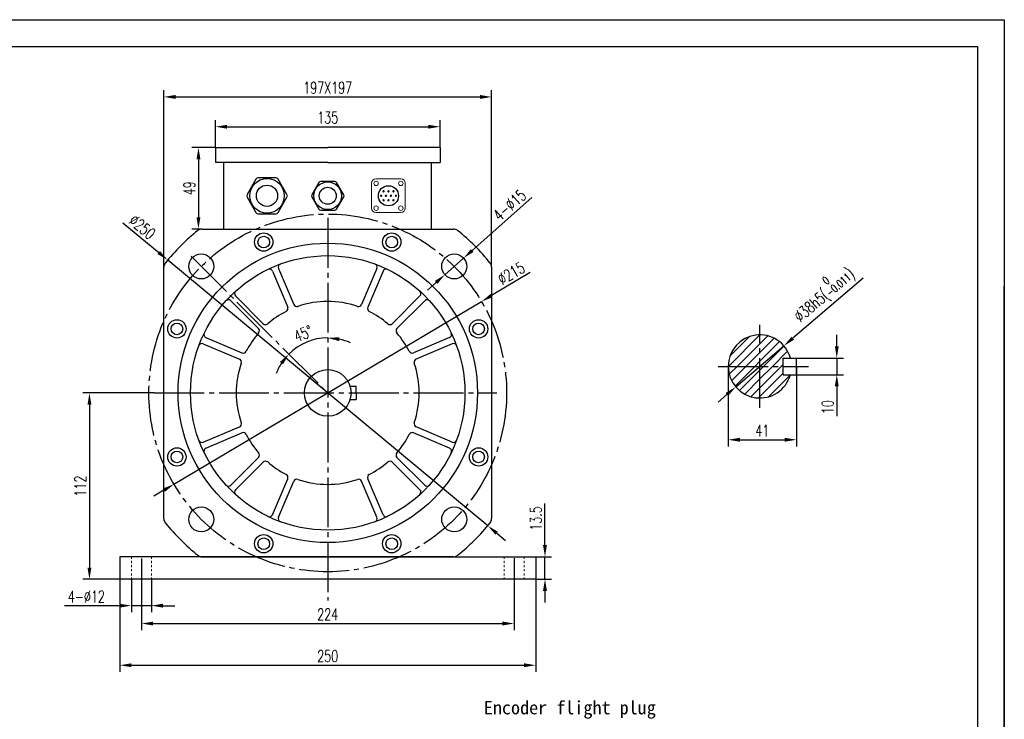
# Model space of a CAD drawing. Header units: inches. Extents: x 692 to 8431, y -6094 to -4411.
# Tile 17 of 17: x 2981 to 3573, y -5553 to -5132. Entities that reach past the tile are written whole.
import ezdxf

# ---------------------------------------------------------------- set-up
doc = ezdxf.new("R2010")
doc.units = ezdxf.units.IN
doc.header["$MEASUREMENT"] = 0
doc.linetypes.add('EB_DASHDOT', pattern=[39, 30, -3, 3, -3])
doc.linetypes.add('JIS_02_1.2', pattern=[2.5, 1.25, -1.25])
doc.layers.add('1', color=1, linetype='Continuous')
for name, color, linetype, lineweight in [('CAXA1', 1, 'EB_DASHDOT', 25), ('实线', 7, 'Continuous', 30), ('虚线', 7, 'JIS_02_1.2', 13)]:
    doc.layers.add(name, color=color, linetype=linetype, lineweight=lineweight)
doc.styles.add('wldj', font='txt.shx', dxfattribs={"width": 0.7, "bigfont": 'INTECAD.SHX'})
doc.dimstyles.new('半径标注', dxfattribs={"dimscale": 2, "dimtxt": 3.5, "dimasz": 3.5, "dimexe": 2, "dimexo": 0, "dimgap": 1, "dimtad": 1, "dimdec": 3, "dimdsep": 46, "dimtxsty": 'wldj', "dimcen": 0.09, "dimclrd": 1, "dimclre": 1, "dimclrt": 3, "dimazin": 2, "dimtfac": 0.7, "dimtdec": 3, "dimtmove": 0, "dimatfit": 3, "dimfxl": 1, "dimtzin": 0, "dimarcsym": 0})
pattern_1 = [(45, (7988.5047, 1754.969), (-2.6516504, 2.6516504), [])]

# ---------------------------------------------------------------- blocks, each defined once
blk = doc.blocks.new('*D79')
at = {"color": 1, "lineweight": -2}
for start, end in [(90, 135), (65.69093, 77.84546), (147.15454, 159.30907)]:
    blk.add_arc((3166, -5356.44), 33.06, start, end, dxfattribs=at)
at = {"color": 1}
for points in [[(3173.09, -5322.96), (3172.84, -5325.28), (3166, -5323.38)], [(3139.14, -5339.24), (3137.32, -5337.78), (3142.63, -5333.06)]]:
    blk.add_solid(points, dxfattribs=at)
at = {"layer": 'Defpoints', "color": 0}
for p in [(3166, -5251.21), (3083.86, -5274.3), (3157.45, -5324.51), (3166, -5356.44), (3166, -5481.18)]:
    blk.add_point(p, dxfattribs=at)
at = {"color": 3, "insert": (3151.25, -5320.82), "char_height": 7, "attachment_point": 5, "rotation": 22.5, "style": 'wldj'}
blk.add_mtext('45%%d', dxfattribs=at)
blk = doc.blocks.new('*D68')
at = {"color": 1, "lineweight": -2}
for p, q in [((3067.5, -5280.87), (3067.5, -5174.52)), ((3074.5, -5178.52), (3257.5, -5178.52)), ((3264.5, -5280.87), (3264.5, -5174.52))]:
    blk.add_line(p, q, dxfattribs=at)
at = {"color": 1}
for points in [[(3074.5, -5177.35), (3074.5, -5179.69), (3067.5, -5178.52)], [(3257.5, -5179.69), (3257.5, -5177.35), (3264.5, -5178.52)]]:
    blk.add_solid(points, dxfattribs=at)
at = {"layer": 'Defpoints', "color": 0}
for p in [(3264.5, -5178.52), (3067.5, -5280.87), (3264.5, -5280.87)]:
    blk.add_point(p, dxfattribs=at)
at = {"color": 3, "insert": (3166, -5173.02), "char_height": 7, "attachment_point": 5, "style": 'wldj'}
blk.add_mtext('197X197', dxfattribs=at)
blk = doc.blocks.new('*D81')
at = {"color": 1, "lineweight": -2}
for p, q in [((3287.75, -5284.14), (3264.45, -5297.98)), ((3073.57, -5411.33), (3258.43, -5301.55)), ((3067.56, -5414.91), (3061.54, -5418.48))]:
    blk.add_line(p, q, dxfattribs=at)
at = {"color": 1}
for points in [[(3263.86, -5296.97), (3265.05, -5298.98), (3258.43, -5301.55)], [(3068.15, -5415.91), (3066.96, -5413.9), (3073.57, -5411.33)]]:
    blk.add_solid(points, dxfattribs=at)
at = {"layer": 'Defpoints', "color": 0}
for p in [(3258.43, -5301.55), (3073.57, -5411.33)]:
    blk.add_point(p, dxfattribs=at)
at = {"color": 3, "insert": (3276.3, -5284.54), "char_height": 7, "attachment_point": 5, "rotation": 30.70478, "style": 'wldj'}
blk.add_mtext('%%c215', dxfattribs=at)
blk = doc.blocks.new('*D82')
at = {"color": 1, "lineweight": -2}
for p, q in [((3288.77, -5239.04), (3252.87, -5270.82)), ((3236.4, -5285.4), (3247.63, -5275.46)), ((3231.16, -5290.04), (3225.92, -5294.68))]:
    blk.add_line(p, q, dxfattribs=at)
at = {"color": 1}
for points in [[(3252.1, -5269.94), (3253.65, -5271.69), (3247.63, -5275.46)], [(3231.93, -5290.91), (3230.39, -5289.16), (3236.4, -5285.4)]]:
    blk.add_solid(points, dxfattribs=at)
at = {"layer": 'Defpoints', "color": 0}
for p in [(3247.63, -5275.46), (3236.4, -5285.4)]:
    blk.add_point(p, dxfattribs=at)
at = {"color": 3, "insert": (3275.33, -5243.6), "char_height": 7, "attachment_point": 5, "rotation": 41.5143, "style": 'wldj'}
blk.add_mtext('{\\Ftxt,intecad|c134;4-%%C15}', dxfattribs=at)
blk = doc.blocks.new('*D69')
at = {"color": 1, "lineweight": -2}
for p, q in [((3042.89, -5254.2), (3064.45, -5272.11)), ((3262.17, -5436.3), (3069.84, -5276.58)), ((3267.55, -5440.77), (3272.94, -5445.24))]:
    blk.add_line(p, q, dxfattribs=at)
at = {"color": 1}
for points in [[(3063.71, -5273.01), (3065.2, -5271.21), (3069.84, -5276.58)], [(3268.3, -5439.87), (3266.81, -5441.67), (3262.17, -5436.3)]]:
    blk.add_solid(points, dxfattribs=at)
at = {"layer": 'Defpoints', "color": 0}
for p in [(3069.84, -5276.58), (3262.17, -5436.3)]:
    blk.add_point(p, dxfattribs=at)
at = {"color": 3, "insert": (3054.49, -5256.69), "char_height": 7, "attachment_point": 5, "rotation": 320.29286, "style": 'wldj'}
blk.add_mtext('%%c250', dxfattribs=at)
blk = doc.blocks.new('*D70')
at = {"color": 1, "lineweight": -2}
for p, q in [((3098.5, -5208.94), (3084.29, -5208.94)), ((3088.29, -5215.94), (3088.29, -5250.94)), ((3090.43, -5257.94), (3084.29, -5257.94))]:
    blk.add_line(p, q, dxfattribs=at)
at = {"color": 1}
for points in [[(3089.46, -5215.94), (3087.12, -5215.94), (3088.29, -5208.94)], [(3087.12, -5250.94), (3089.46, -5250.94), (3088.29, -5257.94)]]:
    blk.add_solid(points, dxfattribs=at)
at = {"layer": 'Defpoints', "color": 0}
for p in [(3098.5, -5208.94), (3088.29, -5257.94), (3090.43, -5257.94)]:
    blk.add_point(p, dxfattribs=at)
at = {"color": 3, "insert": (3082.79, -5233.44), "char_height": 7, "attachment_point": 5, "rotation": 90, "style": 'wldj'}
blk.add_mtext('49', dxfattribs=at)
blk = doc.blocks.new('*D71')
at = {"color": 1, "lineweight": -2}
for p, q in [((3098.5, -5208.94), (3098.5, -5192.44)), ((3105.5, -5196.44), (3226.5, -5196.44)), ((3233.5, -5208.94), (3233.5, -5192.44))]:
    blk.add_line(p, q, dxfattribs=at)
at = {"color": 1}
for points in [[(3105.5, -5195.28), (3105.5, -5197.61), (3098.5, -5196.44)], [(3226.5, -5197.61), (3226.5, -5195.28), (3233.5, -5196.44)]]:
    blk.add_solid(points, dxfattribs=at)
at = {"layer": 'Defpoints', "color": 0}
for p in [(3233.5, -5196.44), (3098.5, -5208.94), (3233.5, -5208.94)]:
    blk.add_point(p, dxfattribs=at)
at = {"color": 3, "insert": (3166, -5190.94), "char_height": 7, "attachment_point": 5, "style": 'wldj'}
blk.add_mtext('{\\Ftxt,intecad|c134;135}', dxfattribs=at)
blk = doc.blocks.new('*D74')
at = {"color": 1, "lineweight": -2}
for p, q in [((3061.64, -5356.44), (3018.76, -5356.44)), ((3022.76, -5363.44), (3022.76, -5461.44)), ((3041, -5468.44), (3018.76, -5468.44))]:
    blk.add_line(p, q, dxfattribs=at)
at = {"color": 1}
for points in [[(3023.93, -5363.44), (3021.59, -5363.44), (3022.76, -5356.44)], [(3021.59, -5461.44), (3023.93, -5461.44), (3022.76, -5468.44)]]:
    blk.add_solid(points, dxfattribs=at)
at = {"layer": 'Defpoints', "color": 0}
for p in [(3061.64, -5356.44), (3022.76, -5468.44), (3041, -5468.44)]:
    blk.add_point(p, dxfattribs=at)
at = {"color": 3, "insert": (3017.26, -5412.44), "char_height": 7, "attachment_point": 5, "rotation": 90, "style": 'wldj'}
blk.add_mtext('112', dxfattribs=at)
blk = doc.blocks.new('*D75')
at = {"color": 1, "lineweight": -2}
for p, q in [((3054, -5470.34), (3054, -5499.08)), ((3278, -5470.34), (3278, -5499.08)), ((3061, -5495.08), (3271, -5495.08))]:
    blk.add_line(p, q, dxfattribs=at)
at = {"color": 1}
for points in [[(3061, -5493.91), (3061, -5496.24), (3054, -5495.08)], [(3271, -5496.24), (3271, -5493.91), (3278, -5495.08)]]:
    blk.add_solid(points, dxfattribs=at)
at = {"layer": 'Defpoints', "color": 0}
for p in [(3054, -5470.34), (3278, -5470.34), (3278, -5495.08)]:
    blk.add_point(p, dxfattribs=at)
at = {"color": 3, "insert": (3166, -5489.58), "char_height": 7, "attachment_point": 5, "style": 'wldj'}
blk.add_mtext('224', dxfattribs=at)
blk = doc.blocks.new('*D76')
at = {"color": 1, "lineweight": -2}
for p, q in [((3041, -5468.44), (3041, -5524.15)), ((3291, -5468.44), (3291, -5524.15)), ((3048, -5520.15), (3284, -5520.15))]:
    blk.add_line(p, q, dxfattribs=at)
at = {"color": 1}
for points in [[(3048, -5518.98), (3048, -5521.32), (3041, -5520.15)], [(3284, -5521.32), (3284, -5518.98), (3291, -5520.15)]]:
    blk.add_solid(points, dxfattribs=at)
at = {"layer": 'Defpoints', "color": 0}
for p in [(3041, -5468.44), (3291, -5468.44), (3291, -5520.15)]:
    blk.add_point(p, dxfattribs=at)
at = {"color": 3, "insert": (3166, -5514.65), "char_height": 7, "attachment_point": 5, "style": 'wldj'}
blk.add_mtext('250', dxfattribs=at)
blk = doc.blocks.new('*D77')
at = {"color": 1, "lineweight": -2}
for p, q in [((3048, -5468.44), (3048, -5488.34)), ((3060, -5468.44), (3060, -5488.34)), ((3041, -5484.34), (3007.84, -5484.34)), ((3060, -5484.34), (3048, -5484.34)), ((3067, -5484.34), (3074, -5484.34))]:
    blk.add_line(p, q, dxfattribs=at)
at = {"color": 1}
for points in [[(3041, -5485.51), (3041, -5483.17), (3048, -5484.34)], [(3067, -5483.17), (3067, -5485.51), (3060, -5484.34)]]:
    blk.add_solid(points, dxfattribs=at)
at = {"layer": 'Defpoints', "color": 0}
for p in [(3048, -5468.44), (3060, -5468.44), (3048, -5484.34)]:
    blk.add_point(p, dxfattribs=at)
at = {"color": 3, "insert": (3020.92, -5478.84), "char_height": 7, "attachment_point": 5, "style": 'wldj'}
blk.add_mtext('{\\Ftxt,intecad|c134;4-%%C12}', dxfattribs=at)
blk = doc.blocks.new('*D78')
at = {"color": 1, "lineweight": -2}
for p, q in [((3296.59, -5447.94), (3296.59, -5422.94)), ((3291, -5454.94), (3300.59, -5454.94)), ((3296.59, -5468.44), (3296.59, -5454.94)), ((3291, -5468.44), (3300.59, -5468.44)), ((3296.59, -5475.44), (3296.59, -5482.44))]:
    blk.add_line(p, q, dxfattribs=at)
at = {"color": 1}
for points in [[(3295.42, -5447.94), (3297.75, -5447.94), (3296.59, -5454.94)], [(3297.75, -5475.44), (3295.42, -5475.44), (3296.59, -5468.44)]]:
    blk.add_solid(points, dxfattribs=at)
at = {"layer": 'Defpoints', "color": 0}
for p in [(3291, -5454.94), (3296.59, -5454.94), (3291, -5468.44)]:
    blk.add_point(p, dxfattribs=at)
at = {"color": 3, "insert": (3291.09, -5431.94), "char_height": 7, "attachment_point": 5, "rotation": 90, "style": 'wldj'}
blk.add_mtext('{\\Ftxt,intecad|c134;13.5}', dxfattribs=at)
blk = doc.blocks.new('*D87')
at = {"color": 1, "lineweight": -2}
for p, q in [((3406.75, -5340.49), (3406.75, -5388.61)), ((3447.75, -5340.49), (3447.75, -5388.61)), ((3413.75, -5384.61), (3440.75, -5384.61))]:
    blk.add_line(p, q, dxfattribs=at)
at = {"color": 1}
for points in [[(3413.75, -5383.44), (3413.75, -5385.78), (3406.75, -5384.61)], [(3440.75, -5385.78), (3440.75, -5383.44), (3447.75, -5384.61)]]:
    blk.add_solid(points, dxfattribs=at)
at = {"layer": 'Defpoints', "color": 0}
for p in [(3406.75, -5340.49), (3447.75, -5340.49), (3447.75, -5384.61)]:
    blk.add_point(p, dxfattribs=at)
at = {"color": 3, "insert": (3427.25, -5379.11), "char_height": 7, "attachment_point": 5, "style": 'wldj'}
blk.add_mtext('41', dxfattribs=at)
blk = doc.blocks.new('*D88')
at = {"color": 1, "lineweight": -2}
for p, q in [((3471.98, -5328.49), (3471.98, -5321.49)), ((3447.75, -5335.49), (3475.98, -5335.49)), ((3471.98, -5335.49), (3471.98, -5345.49)), ((3447.75, -5345.49), (3475.98, -5345.49)), ((3471.98, -5352.49), (3471.98, -5370.49))]:
    blk.add_line(p, q, dxfattribs=at)
at = {"color": 1}
for points in [[(3470.82, -5328.49), (3473.15, -5328.49), (3471.98, -5335.49)], [(3473.15, -5352.49), (3470.82, -5352.49), (3471.98, -5345.49)]]:
    blk.add_solid(points, dxfattribs=at)
at = {"layer": 'Defpoints', "color": 0}
for p in [(3447.75, -5335.49), (3447.75, -5345.49), (3471.98, -5345.49)]:
    blk.add_point(p, dxfattribs=at)
at = {"color": 3, "insert": (3466.48, -5364.99), "char_height": 7, "attachment_point": 5, "rotation": 90, "style": 'wldj'}
blk.add_mtext('10', dxfattribs=at)
blk = doc.blocks.new('*D89')
at = {"color": 1, "lineweight": -2}
for p, q in [((3487.81, -5287.52), (3445.52, -5323.61)), ((3411.3, -5352.82), (3440.2, -5328.15)), ((3405.97, -5357.37), (3400.65, -5361.91))]:
    blk.add_line(p, q, dxfattribs=at)
at = {"color": 1}
for points in [[(3444.77, -5322.72), (3446.28, -5324.49), (3440.2, -5328.15)], [(3406.73, -5358.25), (3405.22, -5356.48), (3411.3, -5352.82)]]:
    blk.add_solid(points, dxfattribs=at)
at = {"layer": 'Defpoints', "color": 0}
for p in [(3440.2, -5328.15), (3411.3, -5352.82)]:
    blk.add_point(p, dxfattribs=at)
at = {"color": 3, "insert": (3463.56, -5296.53), "char_height": 7, "attachment_point": 5, "rotation": 40.48356, "style": 'wldj'}
blk.add_mtext('{\\Ftxt,intecad|c134;%%C38h5(\\H0.7x;\\S 0^ -0.011;\\H1.429x;)}', dxfattribs=at)

msp = doc.modelspace()

# ---------------------------------------------------------------- hatches: boundary and pattern name
h = msp.add_hatch()
h.set_pattern_fill('ANSI31', color=256, scale=30, style=0)
h.set_pattern_definition(pattern_1)
h.paths.add_polyline_path([(3425.7481, -5321.4862, 0.41421356), (3406.7481, -5340.4862), (3425.7481, -5340.4862)])
h = msp.add_hatch()
h.set_pattern_fill('ANSI31', color=256, scale=30, style=0)
h.set_pattern_definition(pattern_1)
h.paths.add_polyline_path([(3425.7481, -5321.4862), (3425.7481, -5340.4862), (3439.7481, -5340.4862), (3439.7481, -5335.4862), (3444.0784, -5335.4862, 0.3382016)])
h = msp.add_hatch()
h.set_pattern_fill('ANSI31', color=256, scale=30, style=0)
h.set_pattern_definition(pattern_1)
h.paths.add_polyline_path([(3425.7481, -5340.4862), (3406.7481, -5340.4862, 0.41421356), (3425.7481, -5359.4862)])
h = msp.add_hatch()
h.set_pattern_fill('ANSI31', color=256, scale=30, style=0)
h.set_pattern_definition(pattern_1)
h.paths.add_polyline_path([(3444.0784, -5345.4862), (3439.7481, -5345.4862), (3439.7481, -5340.4862), (3425.7481, -5340.4862), (3425.7481, -5359.4862, 0.3382016)])

# ---------------------------------------------------------------- linework, layer by layer
for p, q in [((2211.8978, -5132.0918), (3572.6978, -5132.0918)), ((3572.6978, -5132.0918), (3572.6978, -6094.3718)), ((3572.6978, -6094.3718), (3572.6978, -5292.4718)), ((3439.7481, -5345.4862), (3439.7481, -5335.4862)), ((3447.7481, -5345.4862), (3447.7481, -5335.4862))]:
    msp.add_line(p, q)
at = {"color": 7, "linetype": 'Continuous', "lineweight": 15}
for p, q in [((3192.3944, -5245.4582), (3192.3944, -5230.4246)), ((3194.9864, -5227.8326), (3210.02, -5227.8326)), ((3212.612, -5245.4582), (3212.612, -5230.4246)), ((3194.9864, -5248.0502), (3210.02, -5248.0502))]:
    msp.add_line(p, q, dxfattribs=at)
for centre in [(3195.0728, -5230.511), (3209.9336, -5230.511), (3195.0728, -5245.3718), (3209.9336, -5245.3718)]:
    msp.add_circle(centre, 1.3392, dxfattribs=at)
msp.add_circle((3202.5032, -5237.9414), 6.0569)
for centre, radius, start, end in [((3194.9864, -5230.4246), 2.592, 90, 180), ((3210.02, -5230.4246), 2.592, 0, 90), ((3198.0553, -5237.9414), 0.4324, 0, 180), ((3198.0553, -5237.9414), 0.4324, 180, 0), ((3199.538, -5235.285), 0.4324, 0, 180), ((3199.538, -5235.285), 0.4324, 180, 0), ((3201.0206, -5237.9414), 0.4324, 0, 180), ((3201.0206, -5237.9414), 0.4324, 180, 0), ((3202.5032, -5235.285), 0.4324, 0, 180), ((3202.5032, -5235.285), 0.4324, 180, 0), ((3203.9858, -5237.9414), 0.4324, 0, 180), ((3203.9858, -5237.9414), 0.4324, 180, 0), ((3205.4685, -5235.285), 0.4324, 0, 180), ((3205.4685, -5235.285), 0.4324, 180, 0), ((3206.9511, -5237.9414), 0.4324, 0, 180), ((3206.9511, -5237.9414), 0.4324, 180, 0), ((3199.538, -5240.5977), 0.4324, 0, 180), ((3199.538, -5240.5977), 0.4324, 180, 0), ((3202.5032, -5240.5977), 0.4324, 0, 180), ((3202.5032, -5240.5977), 0.4324, 180, 0), ((3205.4685, -5240.5977), 0.4324, 0, 180), ((3205.4685, -5240.5977), 0.4324, 180, 0), ((3194.9864, -5245.4582), 2.592, 180, 270), ((3210.02, -5245.4582), 2.592, 270, 0)]:
    msp.add_arc(centre, radius, start, end, dxfattribs=at)
msp.add_arc((3425.7481, -5340.4862), 19, 15.2575233, 344.7424767)
at = {"layer": '1'}
for p, q in [((2292.8978, -5148.2918), (3556.4978, -5148.2918)), ((3556.4978, -5148.2918), (3556.4978, -6078.1718))]:
    msp.add_line(p, q, dxfattribs=at)
at = {"layer": 'CAXA1', "linetype": 'EB_DASHDOT', "lineweight": 25}
for p, q in [((3166.0032, -5251.2059), (3166.0032, -5481.1844)), ((3083.8593, -5274.2975), (3166.0032, -5356.4414)), ((3425.7481, -5365.4862), (3425.7481, -5315.4862)), ((3400.7481, -5340.4862), (3454.9874, -5340.4862)), ((3061.6449, -5356.4414), (3267.7418, -5356.4414)), ((3054.0032, -5456.0707), (3054.0032, -5470.3375)), ((3278.0032, -5455.7987), (3278.0032, -5470.3375))]:
    msp.add_line(p, q, dxfattribs=at)
at = {"layer": 'CAXA1', "color": 0, "linetype": 'ByBlock', "lineweight": 25}
for p, q in [((3439.7481, -5335.4862), (3447.7481, -5335.4862)), ((3439.7481, -5345.4862), (3447.7481, -5345.4862))]:
    msp.add_line(p, q, dxfattribs=at)
at = {"layer": 'CAXA1', "linetype": 'EB_DASHDOT', "lineweight": 25}
msp.add_circle((3166.0032, -5356.4414), 107.5, dxfattribs=at)
at = {"layer": '实线'}
for p, q in [((3098.5032, -5208.9414), (3166.0032, -5208.9414)), ((3098.5032, -5208.9414), (3098.5032, -5217.9414)), ((3233.5032, -5208.9414), (3166.0032, -5208.9414)), ((3233.5032, -5208.9414), (3233.5032, -5217.9414)), ((3166.0032, -5217.9414), (3098.5032, -5217.9414)), ((3103.5374, -5257.9414), (3103.5374, -5217.9414)), ((3166.0032, -5217.9414), (3233.5032, -5217.9414)), ((3228.4691, -5257.9414), (3228.4691, -5217.9414)), ((3090.4337, -5257.9414), (3241.5727, -5257.9414)), ((3067.5032, -5432.0109), (3067.5032, -5280.8719)), ((3132.7472, -5283.2137), (3141.9454, -5304.8834)), ((3136.4292, -5281.6508), (3145.6275, -5303.3205)), ((3195.5772, -5281.6508), (3186.379, -5303.3205)), ((3199.2592, -5283.2137), (3190.061, -5304.8834)), ((3264.5032, -5280.8719), (3264.5032, -5432.0109)), ((3107.7372, -5301.0038), (3124.3833, -5317.6499)), ((3110.5656, -5298.1754), (3127.2117, -5314.8214)), ((3221.4408, -5298.1754), (3204.7947, -5314.8214)), ((3224.2692, -5301.0038), (3207.6231, -5317.6499)), ((3092.7756, -5323.1854), (3114.4453, -5332.3836)), ((3239.2309, -5323.1854), (3217.5612, -5332.3836)), ((3091.2126, -5326.8674), (3112.8823, -5336.0656)), ((3240.7938, -5326.8674), (3219.1241, -5336.0656)), ((3179.4196, -5352.4414), (3183.0032, -5352.4414)), ((3183.0032, -5356.4414), (3183.0032, -5352.4414)), ((3179.4196, -5360.4414), (3183.0032, -5360.4414)), ((3183.0032, -5356.4414), (3183.0032, -5360.4414)), ((3091.2126, -5386.0154), (3112.8823, -5376.8171)), ((3240.7938, -5386.0154), (3219.1241, -5376.8171)), ((3092.7756, -5389.6974), (3114.4453, -5380.4992)), ((3239.2309, -5389.6974), (3217.5612, -5380.4992)), ((3107.7372, -5411.8789), (3124.3833, -5395.2329)), ((3224.2692, -5411.8789), (3207.6231, -5395.2329)), ((3110.5656, -5414.7074), (3127.2117, -5398.0613)), ((3221.4408, -5414.7074), (3204.7947, -5398.0613)), ((3132.7472, -5429.669), (3141.9454, -5407.9993)), ((3136.4292, -5431.2319), (3145.6275, -5409.5623)), ((3195.5772, -5431.2319), (3186.379, -5409.5623)), ((3199.2592, -5429.669), (3190.061, -5407.9993)), ((3117.5032, -5454.9414), (3041.0032, -5454.9414)), ((3041.0032, -5454.9414), (3041.0032, -5468.4414)), ((3241.5727, -5454.9414), (3090.4337, -5454.9414)), ((3291.0032, -5454.9414), (3291.0032, -5468.4414)), ((3291.0032, -5468.4414), (3041.0032, -5468.4414))]:
    msp.add_line(p, q, dxfattribs=at)
at = {"layer": '实线', "color": 0}
for p, q in [((3122.806, -5227.9414), (3117.4943, -5237.1414)), ((3122.806, -5227.9414), (3117.4943, -5237.1414)), ((3134.8148, -5227.1414), (3124.1916, -5227.1414)), ((3134.8148, -5227.1414), (3124.1916, -5227.1414)), ((3141.5121, -5237.1414), (3136.2005, -5227.9414)), ((3141.5121, -5237.1414), (3136.2005, -5227.9414)), ((3160.6454, -5229.9414), (3156.3961, -5237.3014)), ((3160.6454, -5229.9414), (3156.3961, -5237.3014)), ((3170.2525, -5229.3014), (3161.7539, -5229.3014)), ((3170.2525, -5229.3014), (3161.7539, -5229.3014)), ((3175.6103, -5237.3014), (3171.361, -5229.9414)), ((3175.6103, -5237.3014), (3171.361, -5229.9414)), ((3117.4943, -5238.7414), (3122.806, -5247.9414)), ((3117.4943, -5238.7414), (3122.806, -5247.9414)), ((3136.2005, -5247.9414), (3141.5121, -5238.7414)), ((3136.2005, -5247.9414), (3141.5121, -5238.7414)), ((3156.3961, -5238.5814), (3160.6454, -5245.9414)), ((3156.3961, -5238.5814), (3160.6454, -5245.9414)), ((3171.361, -5245.9414), (3175.6103, -5238.5814)), ((3171.361, -5245.9414), (3175.6103, -5238.5814)), ((3124.1916, -5248.7414), (3134.8148, -5248.7414)), ((3161.7539, -5246.5814), (3170.2525, -5246.5814)), ((3090.4337, -5454.9414), (3291.0032, -5454.9414))]:
    msp.add_line(p, q, dxfattribs=at)
for centre, radius in [((3129.5032, -5237.9414), 10.4), ((3129.5032, -5237.9414), 10.4), ((3129.5032, -5237.9414), 6.4), ((3129.5032, -5237.9414), 6.4), ((3166.0032, -5237.9414), 8.32), ((3166.0032, -5237.9414), 8.32), ((3166.0032, -5237.9414), 5.12), ((3166.0032, -5237.9414), 5.12)]:
    msp.add_circle(centre, radius, dxfattribs=at)
at = {"layer": '实线'}
for centre, radius in [((3127.5162, -5265.7716), 5.5), ((3204.4902, -5265.7716), 5.5), ((3166.0032, -5356.4414), 90), ((3127.5162, -5265.7716), 3.5), ((3204.4902, -5265.7716), 3.5), ((3089.9892, -5280.4274), 7.5), ((3242.0172, -5280.4274), 7.5), ((3166.0032, -5356.4414), 82.5), ((3075.3335, -5317.9544), 5.5), ((3075.3335, -5317.9544), 3.5), ((3256.6729, -5317.9544), 5.5), ((3256.6729, -5317.9544), 3.5), ((3166.0032, -5356.4414), 14), ((3075.3335, -5394.9284), 5.5), ((3075.3335, -5394.9284), 3.5), ((3256.6729, -5394.9284), 5.5), ((3256.6729, -5394.9284), 3.5), ((3089.9892, -5432.4554), 7.5), ((3242.0172, -5432.4554), 7.5), ((3127.5162, -5447.1111), 5.5), ((3127.5162, -5447.1111), 3.5), ((3204.4902, -5447.1111), 5.5), ((3204.4902, -5447.1111), 3.5)]:
    msp.add_circle(centre, radius, dxfattribs=at)
at = {"layer": '实线', "color": 0}
for centre, radius, start, end in [((3124.1916, -5228.7414), 1.6, 90, 150), ((3124.1916, -5228.7414), 1.6, 90, 150), ((3134.8148, -5228.7414), 1.6, 30, 90), ((3134.8148, -5228.7414), 1.6, 30, 90), ((3161.7539, -5230.5814), 1.28, 90, 150), ((3161.7539, -5230.5814), 1.28, 90, 150), ((3170.2525, -5230.5814), 1.28, 30, 90), ((3170.2525, -5230.5814), 1.28, 30, 90), ((3118.88, -5237.9414), 1.6, 150, 210), ((3118.88, -5237.9414), 1.6, 150, 210), ((3140.1265, -5237.9414), 1.6, 330, 30), ((3140.1265, -5237.9414), 1.6, 330, 30), ((3157.5046, -5237.9414), 1.28, 150, 210), ((3157.5046, -5237.9414), 1.28, 150, 210), ((3174.5018, -5237.9414), 1.28, 330, 30), ((3174.5018, -5237.9414), 1.28, 330, 30), ((3124.1916, -5247.1414), 1.6, 210, 270), ((3134.8148, -5247.1414), 1.6, 270, 330), ((3161.7539, -5245.3014), 1.28, 210, 270), ((3170.2525, -5245.3014), 1.28, 270, 330)]:
    msp.add_arc(centre, radius, start, end, dxfattribs=at)
at = {"layer": '实线'}
for centre, radius, start, end in [((3166.0032, -5356.4414), 125, 128.6485323, 141.3514677), ((3090.4337, -5261.9414), 4, 90, 128.6485323), ((3241.5727, -5261.9414), 4, 51.3514677, 90), ((3166.0032, -5356.4414), 125, 38.6485323, 51.3514677), ((3071.5032, -5280.8719), 4, 141.3514677, 180), ((3138.2702, -5280.8693), 2, 110.1518319, 203), ((3193.7362, -5280.8693), 2, 337, 69.8481681), ((3260.5032, -5280.8719), 4, 0, 38.6485323), ((3130.9062, -5283.9952), 2, 23, 115.8481681), ((3201.1002, -5283.9952), 2, 64.1518319, 157), ((3111.9799, -5296.7612), 2, 132.1518319, 225), ((3220.0266, -5296.7612), 2, 315, 47.8481681), ((3106.323, -5302.418), 2, 45, 137.8481681), ((3166.0032, -5356.4414), 55, 71.0240639, 108.9759361), ((3225.6834, -5302.418), 2, 42.1518319, 135), ((3166.0032, -5356.4414), 55, 117.0240639, 130.9759361), ((3140.1044, -5305.6649), 2, 297.0240639, 23), ((3147.4685, -5302.539), 2, 203, 288.9759361), ((3184.538, -5302.539), 2, 251.0240639, 337), ((3191.902, -5305.6649), 2, 157, 242.9759361), ((3166.0032, -5356.4414), 55, 49.0240639, 62.9759361), ((3128.6259, -5313.4072), 2, 225, 310.9759361), ((3203.3805, -5313.4072), 2, 229.0240639, 315), ((3093.557, -5321.3444), 2, 154.1518319, 247), ((3166.0032, -5356.4414), 55, 139.0240639, 152.9759361), ((3122.9691, -5319.0641), 2, 319.0240639, 45), ((3209.0374, -5319.0641), 2, 135, 220.9759361), ((3166.0032, -5356.4414), 55, 27.0240639, 40.9759361), ((3238.4494, -5321.3444), 2, 293, 25.8481681), ((3090.4312, -5328.7084), 2, 67, 159.8481681), ((3241.5752, -5328.7084), 2, 20.1518319, 113), ((3115.2267, -5330.5426), 2, 247, 332.9759361), ((3216.7797, -5330.5426), 2, 207.0240639, 293), ((3166.0032, -5356.4414), 55, 161.0240639, 198.9759361), ((3112.1009, -5337.9066), 2, 341.0240639, 67), ((3219.9056, -5337.9066), 2, 113, 198.9759361), ((3166.0032, -5356.4414), 55, 341.0240639, 18.9759361), ((3112.1009, -5374.9761), 2, 293, 18.9759361), ((3219.9056, -5374.9761), 2, 161.0240639, 247), ((3090.4312, -5384.1744), 2, 200.1518319, 293), ((3115.2267, -5382.3402), 2, 27.0240639, 113), ((3166.0032, -5356.4414), 55, 207.0240639, 220.9759361), ((3166.0032, -5356.4414), 55, 319.0240639, 332.9759361), ((3216.7797, -5382.3402), 2, 67, 152.9759361), ((3241.5752, -5384.1744), 2, 247, 339.8481681), ((3093.557, -5391.5384), 2, 113, 205.8481681), ((3238.4494, -5391.5384), 2, 334.1518319, 67), ((3122.9691, -5393.8187), 2, 315, 40.9759361), ((3128.6259, -5399.4755), 2, 49.0240639, 135), ((3203.3805, -5399.4755), 2, 45, 130.9759361), ((3209.0374, -5393.8187), 2, 139.0240639, 225), ((3166.0032, -5356.4414), 55, 229.0240639, 242.9759361), ((3166.0032, -5356.4414), 55, 297.0240639, 310.9759361), ((3140.1044, -5407.2179), 2, 337, 62.9759361), ((3147.4685, -5410.3437), 2, 71.0240639, 157), ((3166.0032, -5356.4414), 55, 251.0240639, 288.9759361), ((3184.538, -5410.3437), 2, 23, 108.9759361), ((3191.902, -5407.2179), 2, 117.0240639, 203), ((3106.323, -5410.4647), 2, 222.1518319, 315), ((3111.9799, -5416.1216), 2, 135, 227.8481681), ((3220.0266, -5416.1216), 2, 312.1518319, 45), ((3225.6834, -5410.4647), 2, 225, 317.8481681), ((3071.5032, -5432.0109), 4, 180, 218.6485323), ((3130.9062, -5428.8876), 2, 244.1518319, 337), ((3138.2702, -5432.0134), 2, 157, 249.8481681), ((3193.7362, -5432.0134), 2, 290.1518319, 23), ((3201.1002, -5428.8876), 2, 203, 295.8481681), ((3260.5032, -5432.0109), 4, 321.3514677, 0), ((3166.0032, -5356.4414), 125, 218.6485323, 231.3514677), ((3166.0032, -5356.4414), 125, 308.6485323, 321.3514677), ((3090.4337, -5450.9414), 4, 231.3514677, 270), ((3241.5727, -5450.9414), 4, 270, 308.6485323)]:
    msp.add_arc(centre, radius, start, end, dxfattribs=at)
at = {"layer": '虚线', "color": 2}
for p, q in [((3048.0032, -5454.9414), (3048.0032, -5468.4414)), ((3060.0032, -5454.9414), (3060.0032, -5468.4414)), ((3272.0032, -5454.9414), (3272.0032, -5468.4414)), ((3284.0032, -5454.9414), (3284.0032, -5468.4414))]:
    msp.add_line(p, q, dxfattribs=at)

# ---------------------------------------------------------------- texts
at = {"insert": (3259.8349, -5541.6658), "char_height": 8, "width": 1048.110511, "attachment_point": 1}
msp.add_mtext('{\\fKaiTi_GB2312|b0|i0|c134|p49;Encoder flight plug}', dxfattribs=at)

# ---------------------------------------------------------------- dimensions: what is measured, and where the dimension line sits
for base, p1, p2, text, picture, middle in [((3264.5032, -5178.5191), (3067.5032, -5280.8719), (3264.5032, -5280.8719), '197X197', '*D68', (3166.0032, -5173.0191)), ((3233.5032, -5196.4432), (3098.5032, -5208.9414), (3233.5032, -5208.9414), '{\\Ftxt,intecad|c134;135}', '*D71', (3166.0032, -5190.9432)), ((3048.0032, -5484.3385), (3060.0032, -5468.4414), (3048.0032, -5468.4414), '{\\Ftxt,intecad|c134;4-%%C12}', '*D77', (3020.9199, -5478.8385))]:
    dim = msp.add_linear_dim(base=base, p1=p1, p2=p2, text=text, dimstyle='半径标注')
    dim.commit()
    dim.dimension.update_dxf_attribs({"geometry": picture, "text_midpoint": middle})
for base, p1, p2, picture, middle in [((3088.2905, -5257.9414), (3098.5032, -5208.9414), (3090.4337, -5257.9414), '*D70', (3082.7905, -5233.4414)), ((3471.9834, -5345.4862), (3447.7481, -5335.4862), (3447.7481, -5345.4862), '*D88', (3466.4834, -5364.9862)), ((3022.7597, -5468.4414), (3061.6449, -5356.4414), (3041.0032, -5468.4414), '*D74', (3017.2597, -5412.4414))]:
    dim = msp.add_linear_dim(base=base, p1=p1, p2=p2, angle=90, dimstyle='半径标注')
    dim.commit()
    dim.dimension.update_dxf_attribs({"geometry": picture, "text_midpoint": middle})
dim = msp.add_diameter_dim_2p(p1=(3236.4013, -5285.3984), p2=(3247.6331, -5275.4563), text='{\\Ftxt,intecad|c134;4-%%C15}', dimstyle='半径标注')
dim.commit()
dim.dimension.update_dxf_attribs({"geometry": '*D82', "text_midpoint": (3278.9718, -5247.7163), "dimtype": 163})
for p1, p2, picture, middle in [((3262.1682, -5436.2993), (3069.8382, -5276.5834), '*D69', (3054.4908, -5256.6893)), ((3073.5737, -5411.3324), (3258.4328, -5301.5503), '*D81', (3276.3028, -5284.5411))]:
    dim = msp.add_diameter_dim_2p(p1=p1, p2=p2, dimstyle='半径标注')
    dim.commit()
    dim.dimension.update_dxf_attribs({"geometry": picture, "text_midpoint": middle})
dim = msp.add_angular_dim_2l(base=(3157.4468, -5324.5083), line1=((3166.0032, -5251.2059), (3166.0032, -5481.1844)), line2=((3083.8593, -5274.2975), (3166.0032, -5356.4414)), dimstyle='半径标注')
dim.commit()
dim.dimension.update_dxf_attribs({"geometry": '*D79', "text_midpoint": (3151.2471, -5320.817)})
dim = msp.add_diameter_dim_2p(p1=(3411.2969, -5352.8216), p2=(3440.1994, -5328.1509), text='{\\Ftxt,intecad|c134;%%C38h5(\\H0.7x;\\S 0^ -0.011;\\H1.429x;)}', dimstyle='半径标注')
dim.commit()
dim.dimension.update_dxf_attribs({"geometry": '*D89', "text_midpoint": (3463.5589, -5296.5316)})
for base, p1, p2, picture, middle in [((3447.7481, -5384.6098), (3406.7481, -5340.4862), (3447.7481, -5340.4862), '*D87', (3427.2481, -5379.1098)), ((3291.0032, -5520.1496), (3041.0032, -5468.4414), (3291.0032, -5468.4414), '*D76', (3166.0032, -5514.6496)), ((3278.0032, -5495.0773), (3054.0032, -5470.3375), (3278.0032, -5470.3375), '*D75', (3166.0032, -5489.5773))]:
    dim = msp.add_linear_dim(base=base, p1=p1, p2=p2, dimstyle='半径标注')
    dim.commit()
    dim.dimension.update_dxf_attribs({"geometry": picture, "text_midpoint": middle})
dim = msp.add_linear_dim(base=(3296.586, -5454.9414), p1=(3291.0032, -5468.4414), p2=(3291.0032, -5454.9414), angle=90, text='{\\Ftxt,intecad|c134;13.5}', dimstyle='半径标注')
dim.commit()
dim.dimension.update_dxf_attribs({"geometry": '*D78', "text_midpoint": (3296.586, -5431.9414), "dimtype": 160})

doc.saveas('drawing.dxf')
